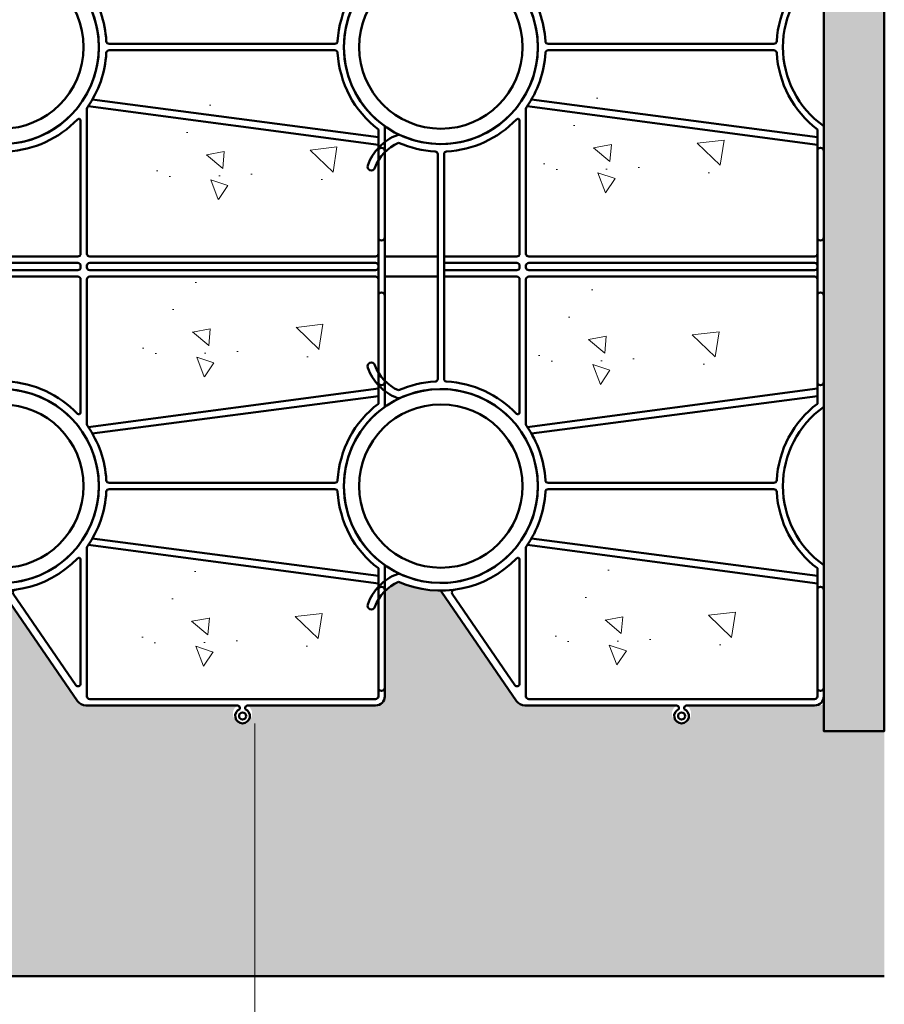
# Model space of a CAD drawing. Header units: inches. Extents: x 0 to 21.2, y 0 to 11.
# Tile 3 of 12: x 4.2 to 5.2, y 1.3 to 2.4. Entities that reach past the tile are written whole.
import ezdxf

# ---------------------------------------------------------------- set-up
doc = ezdxf.new("R2010")
doc.units = ezdxf.units.IN
doc.header["$LTSCALE"] = 0.375
doc.header["$MEASUREMENT"] = 0
doc.layers.add('E-DBNK-MULT', color=83, linetype='CONTINUOUS', lineweight=50)
doc.layers.add('G-ANNO-PATT', color=8, linetype='CONTINUOUS', lineweight=18)
doc.layers.add('G-ANNO-DIMS', color=7, linetype='CONTINUOUS')
doc.layers.add('G-ANNO-TEXT', color=7, linetype='CONTINUOUS')
doc.styles.add('01-E-BLDG-1_1', font='arial.ttf', dxfattribs={"height": 0.09375})
doc.dimstyles.new('01-E-BLDG-1_1', dxfattribs={"dimtxt": 0.09375, "dimasz": 0.125, "dimexe": 0.0625, "dimexo": 0.0625, "dimgap": 0.0625, "dimtad": 1, "dimdec": 4, "dimzin": 3, "dimdsep": 46, "dimlunit": 4, "dimtxsty": '01-E-BLDG-1_1', "dimcen": 0.0625, "dimclrd": 1, "dimclre": 1, "dimclrt": 256, "dimazin": 0, "dimtfac": 1, "dimtdec": 4, "dimtmove": 1, "dimatfit": 3, "dimfxl": 1, "dimfrac": 2, "dimtolj": 1, "dimtzin": 3, "dimlwd": 0, "dimlwe": 0, "dimarcsym": 0})

# ---------------------------------------------------------------- blocks, each defined once
blk = doc.blocks.new('A$C54833E88')
at = {"layer": 'E-DBNK-MULT'}
for p, q in [((1.522136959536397, 2.937107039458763), (0.1832020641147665, 2.02013596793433)), ((4.126396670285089, 2.985554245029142), (5.503832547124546, 2.985554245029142)), ((5.503832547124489, 2.90713443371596), (4.126396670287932, 2.907134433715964)), ((5.38060141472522, 2.907134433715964), (5.380601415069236, 2.016509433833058)), ((5.459021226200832, 2.907134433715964), (5.459021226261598, 2.016509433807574)), ((6.881268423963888, 2.985554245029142), (5.503832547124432, 2.985554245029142)), ((5.503832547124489, 2.90713443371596), (6.881268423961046, 2.907134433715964)), ((5.548643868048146, 2.907134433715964), (5.54864386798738, 2.016509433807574)), ((5.627063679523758, 2.907134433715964), (5.627063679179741, 2.016509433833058)), ((9.485528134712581, 2.937107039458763), (10.82446303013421, 2.02013596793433)), ((1.497224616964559, 2.806417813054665), (0.3780270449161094, 2.03993409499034)), ((9.510440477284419, 2.806417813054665), (10.62963804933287, 2.03993409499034)), ((1.914915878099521, 1.982900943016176), (0.3956846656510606, 1.982900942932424)), ((3.71774921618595, 1.98290094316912), (5.346992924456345, 1.98290094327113)), ((5.492629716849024, 1.98290094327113), (5.503832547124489, 1.982900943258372)), ((5.515035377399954, 1.98290094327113), (5.503832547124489, 1.982900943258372)), ((7.289915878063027, 1.98290094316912), (5.660672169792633, 1.98290094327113)), ((9.092749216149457, 1.982900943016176), (10.61198042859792, 1.982900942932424)), ((0.1288325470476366, 1.917003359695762), (0.1288325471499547, 0.06095950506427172)), ((0.2072523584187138, 1.870872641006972), (0.2072523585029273, -1.629127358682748)), ((2.061573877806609, 1.904481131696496), (0.240860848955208, 1.904481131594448)), ((2.094436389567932, 1.888479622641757), (1.620904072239, -1.662735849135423)), ((2.17285620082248, 1.839027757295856), (1.714654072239, -1.662735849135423)), ((3.459808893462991, 1.839027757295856), (3.918011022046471, -1.662735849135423)), ((3.53822870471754, 1.888479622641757), (4.011761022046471, -1.662735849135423)), ((3.57109121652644, 1.904481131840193), (5.346992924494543, 1.904481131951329)), ((5.380601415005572, 1.870872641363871), (5.380601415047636, -1.629127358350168)), ((5.459021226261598, 1.870872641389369), (5.459021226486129, -1.629127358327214)), ((5.492629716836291, 1.904481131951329), (5.503832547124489, 1.904481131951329)), ((5.515035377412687, 1.904481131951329), (5.503832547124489, 1.904481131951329)), ((5.54864386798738, 1.870872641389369), (5.548643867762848, -1.629127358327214)), ((5.627063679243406, 1.870872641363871), (5.627063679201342, -1.629127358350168)), ((7.436573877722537, 1.904481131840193), (5.660672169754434, 1.904481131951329)), ((7.469436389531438, 1.888479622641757), (6.995904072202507, -1.662735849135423)), ((7.547856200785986, 1.839027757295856), (7.089654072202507, -1.662735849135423)), ((8.834808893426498, 1.839027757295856), (9.293011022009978, -1.662735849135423)), ((8.913228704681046, 1.888479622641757), (9.386761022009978, -1.662735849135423)), ((8.946091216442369, 1.904481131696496), (10.76680424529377, 1.904481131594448)), ((10.80041273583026, 1.870872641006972), (10.80041273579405, 0.2135056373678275)), ((10.87883254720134, 1.917003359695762), (10.87883254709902, 0.06096259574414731)), ((2.777122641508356, 1.634047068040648), (2.777122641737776, -1.131169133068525)), ((2.855542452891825, 1.634047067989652), (2.855542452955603, -1.131169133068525)), ((8.152122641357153, 1.634047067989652), (8.152122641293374, -1.131169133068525)), ((8.230542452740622, 1.634047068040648), (8.230542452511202, -1.131169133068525)), ((0.08334479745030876, 0.03295242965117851), (0.1008254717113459, 0.03295242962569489)), ((10.8333447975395, 0.03295242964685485), (10.85082547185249, 0.03295242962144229)), ((0.08334479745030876, -0.03295242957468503), (0.1008254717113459, -0.03295242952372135)), ((0.1288325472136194, -0.06095950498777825), (0.1288325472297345, -1.629127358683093)), ((10.8333447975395, -0.03295242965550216), (10.85082547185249, -0.0329524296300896)), ((10.87883254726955, -0.06095950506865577), (10.87883254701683, -1.629127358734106)), ((10.80041273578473, -0.2135062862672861), (10.80041273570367, -1.629127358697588)), ((1.80840407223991, -1.662735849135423), (0.2408608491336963, -1.662735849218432)), ((5.503832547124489, -1.662735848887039), (3.824261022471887, -1.662735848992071)), ((5.503832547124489, -1.662735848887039), (7.18340407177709, -1.662735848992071)), ((9.199261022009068, -1.662735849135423), (10.76680424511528, -1.662735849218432)), ((1.848086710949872, -1.741155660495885), (0.2408608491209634, -1.741155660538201)), ((5.503832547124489, -1.741155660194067), (3.784578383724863, -1.741155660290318)), ((5.503832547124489, -1.741155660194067), (7.223086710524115, -1.741155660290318)), ((9.159578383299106, -1.741155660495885), (10.76680424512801, -1.741155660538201))]:
    blk.add_line(p, q, dxfattribs=at)
for centre, radius in [((2.816332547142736, 2.946344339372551), 1.1875), ((8.191332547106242, 2.946344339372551), 1.1875), ((2.816332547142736, 2.946344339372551), 1), ((8.191332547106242, 2.946344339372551), 1), ((0, 0), 0.04301886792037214)]:
    blk.add_circle(centre, radius, dxfattribs=at)
for centre, radius, start, end in [((1.351462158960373, 3.79867276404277), 0.0466037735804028, 70.1161712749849, 250.1161712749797), ((1.153939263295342, 3.252540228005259), 0.5341509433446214, 23.26022867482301, 70.11617127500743), ((1.153939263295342, 3.252540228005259), 0.627358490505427, 21.20153866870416, 70.11617127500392), ((4.478725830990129, 3.252540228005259), 0.627358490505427, 109.8838287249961, 158.7984613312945), ((4.478725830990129, 3.252540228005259), 0.5341509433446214, 109.8838287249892, 156.739771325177), ((4.281202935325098, 3.79867276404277), 0.0466037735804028, 289.8838287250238, 109.8838287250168), ((6.726462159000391, 3.79867276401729), 0.0466037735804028, 70.1161712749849, 250.1161712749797), ((6.52893926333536, 3.252540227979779), 0.5341509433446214, 23.26022867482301, 70.11617127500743), ((6.52893926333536, 3.252540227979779), 0.627358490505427, 21.20153866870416, 70.11617127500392), ((9.853725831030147, 3.252540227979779), 0.627358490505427, 109.8838287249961, 158.7984613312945), ((9.853725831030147, 3.252540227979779), 0.5341509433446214, 109.8838287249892, 156.739771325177), ((9.656202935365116, 3.79867276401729), 0.0466037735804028, 289.8838287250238, 109.8838287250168), ((2.816332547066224, 2.946344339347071), 1.280707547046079, 156.1847046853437, 226.2319274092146), ((2.816332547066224, 2.946344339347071), 1.187499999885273, 155.2726944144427, 24.72730558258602), ((1.695385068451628, 3.46256994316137), 0.04660377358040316, 335.2726944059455, 21.20153866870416), ((3.937280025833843, 3.46256994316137), 0.04660377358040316, 158.7984613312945, 204.7273055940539), ((2.816332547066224, 2.946344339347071), 1.280707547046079, 3.07860452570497, 23.8152953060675), ((8.191332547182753, 2.946344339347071), 1.280707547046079, 156.1847046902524, 176.921395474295), ((8.191332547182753, 2.946344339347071), 1.187499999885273, 155.2726944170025, 24.72730558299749), ((7.070385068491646, 3.46256994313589), 0.04660377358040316, 335.2726944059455, 21.20153866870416), ((8.191332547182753, 2.946344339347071), 1.280707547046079, 313.7680725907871, 23.8152953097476), ((9.31228002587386, 3.46256994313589), 0.04660377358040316, 158.7984613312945, 204.7273055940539), ((4.126396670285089, 3.016804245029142), 0.03125, 183.0786045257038, 270), ((6.881268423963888, 3.016804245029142), 0.03125, 270, 356.921395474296), ((1.504479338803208, 2.962890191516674), 0.03125, 304.4053373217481, 359.2773907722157), ((4.126396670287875, 2.875884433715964), 0.03125, 89.99999999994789, 176.9213954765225), ((6.881268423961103, 2.875884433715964), 0.03125, 3.078604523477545, 90.00000000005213), ((9.50318575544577, 2.962890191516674), 0.03125, 180.7226092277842, 235.5946626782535), ((1.514882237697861, 2.780634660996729), 0.03125, 7.256250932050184, 124.405337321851), ((2.816332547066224, 2.946344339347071), 1.280707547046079, 313.7680726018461, 356.9213954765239), ((8.191332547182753, 2.946344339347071), 1.280707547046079, 183.078604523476, 226.2319273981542), ((9.492782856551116, 2.780634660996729), 0.03125, 55.5946626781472, 172.7437490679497), ((0.2538325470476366, 1.917003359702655), 0.125, 124.4053373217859, 180.0000000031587), ((0.3956846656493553, 2.014150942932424), 0.03125, 124.405337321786, 270.0000000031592), ((1.914915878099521, 2.005306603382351), 0.02240566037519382, 270, 46.23192743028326), ((3.71774921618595, 2.005306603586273), 0.02240566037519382, 133.7680726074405, 270), ((5.346992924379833, 2.016509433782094), 0.03360849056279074, 270, 2.668042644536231e-08), ((5.492629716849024, 2.016509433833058), 0.03360849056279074, 180.0000000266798, 270), ((5.515035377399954, 2.016509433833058), 0.03360849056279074, 270, 359.9999999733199), ((5.660672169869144, 2.016509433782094), 0.03360849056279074, 179.9999999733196, 270), ((7.289915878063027, 2.005306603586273), 0.02240566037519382, 270, 46.23192739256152), ((9.092749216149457, 2.005306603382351), 0.02240566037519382, 133.7680725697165, 270), ((10.61198042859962, 2.014150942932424), 0.03125, 269.9999999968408, 55.59466267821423), ((10.75383254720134, 1.917003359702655), 0.125, 359.9999999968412, 55.59466267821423), ((0.2408608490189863, 1.870872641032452), 0.03360849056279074, 90, 180.0000000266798), ((2.061573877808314, 1.873231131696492), 0.03125, 54.87991693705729, 90.00000000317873), ((2.816332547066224, 2.946344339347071), 1.280707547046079, 234.8799169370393, 266.8239570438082), ((2.816332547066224, 2.946344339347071), 1.280707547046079, 273.17604298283, 305.120083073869), ((3.57109121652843, 1.873231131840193), 0.03125, 90.00000000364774, 125.1200830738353), ((5.346992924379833, 1.870872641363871), 0.03360849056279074, 2.668042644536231e-08, 90), ((5.492629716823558, 1.870872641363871), 0.03360849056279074, 90, 180.0000000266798), ((5.51503537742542, 1.870872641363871), 0.03360849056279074, 359.9999999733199, 90), ((5.660672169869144, 1.870872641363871), 0.03360849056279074, 90, 179.9999999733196), ((7.436573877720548, 1.873231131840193), 0.03125, 54.87991692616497, 89.99999999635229), ((8.191332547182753, 2.946344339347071), 1.280707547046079, 234.8799169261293, 266.8239570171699), ((8.191332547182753, 2.946344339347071), 1.280707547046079, 273.1760429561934, 305.1200830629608), ((8.946091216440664, 1.873231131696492), 0.03125, 89.99999999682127, 125.120083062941), ((10.76680424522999, 1.870872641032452), 0.03360849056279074, 359.9999999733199, 90), ((2.743514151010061, 1.63404706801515), 0.03360849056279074, 2.668042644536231e-08, 86.82395704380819), ((2.889150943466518, 1.63404706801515), 0.03360849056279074, 93.1760429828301, 180.0000000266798), ((8.11851415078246, 1.63404706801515), 0.03360849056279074, 359.9999999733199, 86.82395701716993), ((8.264150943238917, 1.63404706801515), 0.03360849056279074, 93.17604295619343, 179.9999999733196), ((10.75000000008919, -4.32365254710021e-12), 0.1805612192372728, 85.49981659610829, 159.1384387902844), ((10.76680424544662, 0.2135094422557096), 0.03360849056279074, 265.4998165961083, 2.668042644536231e-08), ((0, 0), 0.0896226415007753, 21.57259187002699, 338.427408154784), ((0.1008254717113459, 0.06095950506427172), 0.02800707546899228, 270, 2.668042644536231e-08), ((10.57075471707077, -2.983924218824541e-11), 0.04546738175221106, 105.3137011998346, 254.6862988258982), ((10.54987048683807, 0.07626822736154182), 0.03360849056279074, 285.3137011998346, 339.1384387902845), ((10.75000000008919, -4.32365254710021e-12), 0.0896226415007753, 21.57259191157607, 338.4274080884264), ((10.85082547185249, 0.06095950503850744), 0.02800707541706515, 269.9999998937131, 4.398590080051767e-08), ((0.1008254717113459, -0.06095950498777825), 0.02800707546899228, 2.668042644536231e-08, 90), ((10.54987048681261, -0.07626822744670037), 0.03360849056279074, 20.86156120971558, 74.68629882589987), ((10.75000000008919, -4.32365254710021e-12), 0.1805612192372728, 200.8615612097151, 274.5001834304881), ((10.85082547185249, -0.06095950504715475), 0.02800707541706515, 359.9999999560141, 90.00000010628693), ((10.76680424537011, -0.2135094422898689), 0.03360849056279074, 2.668042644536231e-08, 94.50018343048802), ((2.816332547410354, -2.428655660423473), 1.265919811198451, 93.21222187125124, 142.7689795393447), ((2.743514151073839, -1.131169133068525), 0.03360849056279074, 273.2122218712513, 2.668042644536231e-08), ((2.88915094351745, -1.131169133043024), 0.03360849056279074, 180.0000000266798, 266.7877781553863), ((2.816332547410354, -2.428655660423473), 1.265919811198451, 37.23102046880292, 86.78777815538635), ((8.191332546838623, -2.428655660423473), 1.265919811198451, 93.21222184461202, 142.7689795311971), ((8.118514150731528, -1.131169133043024), 0.03360849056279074, 273.2122218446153, 359.9999999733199), ((8.264150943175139, -1.131169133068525), 0.03360849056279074, 179.9999999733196, 266.7877781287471), ((8.191332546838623, -2.428655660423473), 1.265919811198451, 37.23102046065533, 86.78777812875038), ((2.816332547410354, -2.428655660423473), 1.187499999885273, 35.37654016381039, 144.6234598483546), ((8.191332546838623, -2.428655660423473), 1.187499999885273, 35.37654015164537, 144.6234598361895), ((0.2408608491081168, -1.629127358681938), 0.1120283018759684, 180.0000000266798, 270), ((0.2408608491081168, -1.629127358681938), 0.03360849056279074, 180.0000000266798, 270), ((0.3472244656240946, -1.701945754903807), 0.03920990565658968, 90, 270), ((1.543207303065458, -1.701945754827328), 0.03920990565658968, 270, 90), ((4.089457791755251, -1.701945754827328), 0.03920990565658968, 90, 270), ((5.145468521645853, -1.70194575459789), 0.03920990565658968, 270, 90), ((5.346992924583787, -1.629127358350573), 0.03360849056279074, 270.0000000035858, 2.668042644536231e-08), ((5.49262971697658, -1.629127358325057), 0.03360849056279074, 180.0000000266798, 270), ((5.515035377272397, -1.629127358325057), 0.03360849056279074, 270, 359.9999999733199), ((5.66067216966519, -1.629127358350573), 0.03360849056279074, 179.9999999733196, 269.9999999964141), ((5.862196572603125, -1.70194575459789), 0.03920990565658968, 90, 270), ((6.918207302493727, -1.701945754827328), 0.03920990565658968, 270, 90), ((9.46445779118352, -1.701945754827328), 0.03920990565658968, 90, 270), ((10.66044062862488, -1.701945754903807), 0.03920990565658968, 270, 90), ((10.76680424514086, -1.629127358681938), 0.03360849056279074, 270, 359.9999999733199), ((10.76680424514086, -1.629127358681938), 0.1120283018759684, 270, 359.9999999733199)]:
    blk.add_arc(centre, radius, start, end, dxfattribs=at)

msp = doc.modelspace()

# ---------------------------------------------------------------- hatches: boundary and pattern name
at = {"layer": 'G-ANNO-PATT'}
h = msp.add_hatch(dxfattribs=at)
h.set_pattern_fill('AR-CONC', color=256, scale=0.03125, angle=89.99999999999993)
h.set_pattern_definition([(139.9999999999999, (19.49999999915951, 2.500000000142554), (0.01961004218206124, 0.2241438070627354), [0.0234375, -0.2578125]), (84.99999999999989, (19.49999999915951, 2.500000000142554), (-0.2350600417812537, -0.04335979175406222), [0.01875, -0.20625]), (190.4514444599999, (19.50163416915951, 2.518678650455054), (-0.2154499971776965, 0.1807840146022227), [0.01991881, -0.21910691]), (136.1841999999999, (19.43749999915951, 2.500000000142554), (0.05172477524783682, 0.3335129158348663), [0.03515624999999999, -0.3867187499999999]), (186.6356354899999, (19.44181040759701, 2.527792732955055), (-0.3044120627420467, 0.2920818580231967), [0.029878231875, -0.3286605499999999]), (81.18416398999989, (19.43749999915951, 2.500000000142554), (-0.3044120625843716, 0.2920818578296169), [0.02812499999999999, -0.3093750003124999]), (110.9999999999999, (19.45312499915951, 2.531250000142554), (0.1258184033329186, 0.1865334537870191), [0.02343749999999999, -0.2578124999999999]), (55.99999999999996, (19.45312499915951, 2.531250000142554), (-0.2266093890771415, 0.07603604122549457), [0.01875, -0.20625]), (161.4514447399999, (19.46360986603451, 2.546794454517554), (-0.1007909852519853, 0.2625694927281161), [0.019918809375, -0.21910691]), (127.5, (19.49999999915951, 2.500000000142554), (-0.1040293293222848, 0.003799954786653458), [0, -0.20375, 0, -0.209375, 0, -0.20703125]), (97.49999999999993, (19.49999999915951, 2.500000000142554), (-0.1232536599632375, 0.0822092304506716), [0, -0.119375, 0, -0.1990624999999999, 0, -0.07890624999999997]), (57.49999999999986, (19.49999999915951, 2.430312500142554), (0.007048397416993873, 0.1668195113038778), [0, -0.078125, 0, -0.24375, 0, -0.3234375]), (47.49999999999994, (19.49999999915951, 2.399062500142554), (-0.03128280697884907, 0.1822456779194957), [0, -0.1015625, 0, -0.161875, 0, -0.2296875])])
edge = h.paths.add_edge_path()
edge.add_line((2.871743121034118, 6.018291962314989), (2.87174312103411, 1.299295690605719))
edge.add_line((2.871743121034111, 1.29929569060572), (5.191022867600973, 1.299297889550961))
edge.add_line((5.191022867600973, 1.299297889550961), (5.191022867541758, 1.569595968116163))
edge.add_line((5.191022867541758, 1.569595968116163), (5.124245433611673, 1.569602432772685))
edge.add_line((5.124245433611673, 1.569602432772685), (5.124245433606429, 1.598376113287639))
edge.add_line((5.124245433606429, 1.598376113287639), (5.114151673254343, 1.597755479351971))
edge.add_line((5.114151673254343, 1.597755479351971), (4.972859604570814, 1.597755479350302))
edge.add_arc((4.967367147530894, 1.588680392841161), 0.01060774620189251, -238.81668177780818, 58.81668180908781, ccw=False)
edge.add_line((4.961874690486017, 1.597755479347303), (4.794644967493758, 1.597755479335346))
edge.add_arc((4.79464496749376, 1.609017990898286), 0.01126251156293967, 214.4053373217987, 269.9999999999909, ccw=False)
edge.add_line((4.785352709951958, 1.602654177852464), (4.700445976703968, 1.724516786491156))
edge.add_arc((4.701901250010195, 1.839899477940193), 0.1153918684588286, 246.1847046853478, 269.2773907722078, ccw=False)
edge.add_line((4.655307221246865, 1.734333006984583), (4.639957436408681, 1.72382095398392))
edge.add_line((4.639957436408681, 1.72382095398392), (4.639957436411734, 1.607849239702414))
edge.add_arc((4.629863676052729, 1.607849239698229), 0.01009376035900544, -89.99999998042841, 2.375361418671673e-08, ccw=False)
edge.add_line((4.629863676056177, 1.597755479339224), (4.488571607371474, 1.597755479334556))
edge.add_arc((4.483079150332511, 1.588680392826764), 0.01060774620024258, -238.8166817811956, 58.81668180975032, ccw=False)
edge.add_line((4.477586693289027, 1.597755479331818), (4.310356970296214, 1.5977554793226))
edge.add_arc((4.310356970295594, 1.60901799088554), 0.01126251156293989, 214.4053373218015, 270.0000000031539, ccw=False)
edge.add_line((4.301064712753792, 1.602654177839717), (4.218445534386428, 1.723292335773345))
edge.add_arc((4.228578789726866, 1.874203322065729), 0.1512508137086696, 247.6318072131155, 266.15851338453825, ccw=False)
edge.add_arc((4.190024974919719, 1.690117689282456), 0.0481270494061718, 113.2602286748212, 135.5491021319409)
edge.add_line((4.155669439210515, 1.723820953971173), (4.155669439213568, 1.607849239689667))
edge.add_arc((4.145575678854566, 1.607849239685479), 0.01009376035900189, -89.99999998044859, 2.377117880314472e-08, ccw=False)
edge.add_line((4.145575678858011, 1.597755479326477), (4.004283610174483, 1.597755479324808))
edge.add_line((4.004283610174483, 1.597755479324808), (4.010148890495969, 1.585452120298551))
edge.add_line((4.010148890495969, 1.585452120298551), (4.003965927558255, 1.57689190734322))
edge.add_line((4.003965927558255, 1.57689190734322), (3.992763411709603, 1.576816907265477))
edge.add_line((3.992763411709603, 1.576816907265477), (3.987804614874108, 1.584094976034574))
edge.add_line((3.987804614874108, 1.584094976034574), (3.993298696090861, 1.597755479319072))
edge.add_line((3.993298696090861, 1.597755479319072), (3.826068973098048, 1.597755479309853))
edge.add_line((3.826068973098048, 1.597755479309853), (3.817858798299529, 1.601308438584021))
edge.add_line((3.817858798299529, 1.601308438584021), (3.73415753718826, 1.723292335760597))
edge.add_line((3.73415753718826, 1.723292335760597), (3.686731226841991, 1.734333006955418))
edge.add_line((3.686731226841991, 1.734333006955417), (3.671381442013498, 1.680254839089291))
edge.add_line((3.671381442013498, 1.680254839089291), (3.671381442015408, 1.607849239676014))
edge.add_line((3.671381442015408, 1.607849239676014), (3.670707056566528, 1.597651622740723))
edge.add_line((3.670707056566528, 1.597651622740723), (3.661287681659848, 1.597755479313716))
edge.add_line((3.661287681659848, 1.597755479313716), (3.51999561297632, 1.597755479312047))
edge.add_line((3.51999561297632, 1.597755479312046), (3.525896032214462, 1.58871334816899))
edge.add_line((3.525896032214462, 1.58871334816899), (3.525018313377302, 1.576119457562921))
edge.add_line((3.525018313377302, 1.576119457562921), (3.505211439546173, 1.574920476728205))
edge.add_line((3.505211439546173, 1.574920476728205), (3.496285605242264, 1.584964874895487))
edge.add_line((3.496285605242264, 1.584964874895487), (3.509010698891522, 1.597755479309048))
edge.add_line((3.509010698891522, 1.597755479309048), (3.336494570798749, 1.594301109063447))
edge.add_line((3.336494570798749, 1.594301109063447), (3.248112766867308, 1.721444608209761))
edge.add_line((3.248112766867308, 1.721444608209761), (3.203136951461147, 1.730008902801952))
edge.add_line((3.203136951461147, 1.730008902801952), (3.178227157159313, 1.700449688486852))
edge.add_line((3.178227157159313, 1.700449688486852), (3.167756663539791, 1.701188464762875))
edge.add_line((3.167756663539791, 1.701188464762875), (3.16718292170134, 1.719713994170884))
edge.add_line((3.16718292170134, 1.719713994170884), (3.187777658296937, 1.743604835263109))
edge.add_line((3.187777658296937, 1.743604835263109), (3.147558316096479, 1.783448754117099))
edge.add_line((3.147558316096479, 1.783448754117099), (3.142043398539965, 1.597755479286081))
edge.add_line((3.142043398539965, 1.597755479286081), (3.036768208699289, 1.59775547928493))
edge.add_line((3.036768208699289, 1.59775547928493), (3.036768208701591, 2.003150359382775))
edge.add_line((3.036768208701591, 2.003150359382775), (3.019542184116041, 2.003150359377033))
edge.add_line((3.019542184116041, 2.003150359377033), (3.019542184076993, 2.160936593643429))
edge.add_line((3.019542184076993, 2.160936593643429), (3.036768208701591, 2.160936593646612))
edge.add_line((3.036768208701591, 2.160936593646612), (3.036768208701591, 2.971726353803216))
edge.add_line((3.036768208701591, 2.971726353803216), (3.019542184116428, 2.971726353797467))
edge.add_line((3.019542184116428, 2.971726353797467), (3.019542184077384, 3.129512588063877))
edge.add_line((3.019542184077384, 3.129512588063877), (3.036768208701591, 3.129512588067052))
edge.add_line((3.036768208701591, 3.129512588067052), (3.036768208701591, 3.534907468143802))
edge.add_line((3.036768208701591, 3.534907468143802), (3.1420433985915, 3.534907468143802))
edge.add_line((3.1420433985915, 3.534907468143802), (3.142043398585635, 3.292763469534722))
edge.add_arc((3.249370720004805, 3.292997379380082), 0.1073275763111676, 115.87896948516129, 180.124870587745, ccw=False)
edge.add_arc((3.219737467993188, 3.440918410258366), 0.05416407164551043, 197.3697573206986, 251.4713613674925, ccw=False)
edge.add_arc((3.172242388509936, 3.424748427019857), 0.00419900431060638, 19.883828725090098, 179.9999999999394, ccw=False)
edge.add_arc((3.221448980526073, 3.442545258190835), 0.0481270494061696, 199.883828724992, 246.7397713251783)
edge.add_arc((3.249037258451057, 3.292763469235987), 0.1153918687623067, 90.72260924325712, 113.81529527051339, ccw=False)
edge.add_line((3.247581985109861, 3.408146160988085), (3.334792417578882, 3.535395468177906))
edge.add_line((3.334792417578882, 3.535395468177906), (3.661287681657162, 3.534907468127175))
edge.add_arc((3.661287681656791, 3.524813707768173), 0.01009376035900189, -2.377117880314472e-08, 89.99999999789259, ccw=False)
edge.add_line((3.671381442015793, 3.524813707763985), (3.671381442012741, 3.40884199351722))
edge.add_arc((3.705736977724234, 3.442545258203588), 0.04812704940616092, 224.4508978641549, 246.7397713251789)
edge.add_line((3.686731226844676, 3.39832994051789), (3.734157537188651, 3.409370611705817))
edge.add_line((3.734157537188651, 3.409370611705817), (3.816776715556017, 3.530008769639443))
edge.add_line((3.816776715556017, 3.530008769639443), (3.824229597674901, 3.536998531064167))
edge.add_line((3.824229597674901, 3.536998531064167), (3.993298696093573, 3.534907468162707))
edge.add_line((3.993298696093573, 3.534907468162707), (4.145575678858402, 3.534907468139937))
edge.add_arc((4.145575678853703, 3.524813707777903), 0.01009376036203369, 44.99999998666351, 89.99999997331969, ccw=False)
edge.add_arc((4.145575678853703, 3.524813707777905), 0.0100937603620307, -7.617018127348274e-12, 44.99999998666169, ccw=False)
edge.add_line((4.155669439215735, 3.524813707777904), (4.155669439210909, 3.408841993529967))
edge.add_arc((4.190024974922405, 3.442545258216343), 0.04812704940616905, 224.4508978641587, 246.7397713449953)
edge.add_line((4.171019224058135, 3.398329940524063), (4.301064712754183, 3.530008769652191))
edge.add_arc((4.310356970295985, 3.523644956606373), 0.01126251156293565, 89.99999999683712, 145.5946626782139, ccw=False)
edge.add_line((4.310356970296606, 3.534907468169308), (4.629863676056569, 3.534907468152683))
edge.add_arc((4.629863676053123, 3.524813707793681), 0.01009376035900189, -2.377117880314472e-08, 89.99999998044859, ccw=False)
edge.add_line((4.639957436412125, 3.524813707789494), (4.639957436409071, 3.408841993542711))
edge.add_line((4.639957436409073, 3.408841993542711), (4.701901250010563, 3.408155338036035))
edge.add_line((4.701901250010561, 3.408155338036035), (4.785352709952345, 3.530008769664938))
edge.add_line((4.785352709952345, 3.530008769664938), (4.790463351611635, 3.53485363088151))
edge.add_line((4.790463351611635, 3.53485363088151), (4.961874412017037, 3.534907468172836))
edge.add_line((4.961874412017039, 3.534907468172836), (5.114151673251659, 3.53490746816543))
edge.add_line((5.114151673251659, 3.53490746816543), (5.124245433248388, 3.563063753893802))
edge.add_line((5.124245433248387, 3.563063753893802), (5.191009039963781, 3.563063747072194))
edge.add_line((5.191009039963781, 3.563063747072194), (5.191022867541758, 3.717446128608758))
edge.add_line((5.191022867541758, 3.717446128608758), (5.134675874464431, 3.717446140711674))
edge.add_line((5.134675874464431, 3.717446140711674), (5.134675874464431, 3.802424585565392))
edge.add_line((5.134675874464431, 3.802424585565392), (4.968273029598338, 3.805207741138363))
edge.add_arc((4.957866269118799, 3.788012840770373), 0.02009888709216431, -238.81668179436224, 58.8166817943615, ccw=False)
edge.add_line((4.947459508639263, 3.805207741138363), (4.332830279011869, 3.805207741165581))
edge.add_arc((4.322423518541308, 3.78801284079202), 0.02009888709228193, -238.81668176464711, 58.816681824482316, ccw=False)
edge.add_line((4.312016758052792, 3.805207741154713), (3.778422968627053, 3.802424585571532))
edge.add_line((3.778422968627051, 3.802424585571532), (3.77842296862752, 3.717446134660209))
edge.add_line((3.77842296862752, 3.717446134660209), (3.689009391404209, 3.717446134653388))
edge.add_line((3.689009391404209, 3.717446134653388), (3.689009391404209, 3.744885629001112))
edge.add_line((3.689009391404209, 3.744885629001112), (3.674503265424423, 3.744885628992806))
edge.add_line((3.674503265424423, 3.744885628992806), (3.674503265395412, 3.877758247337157))
edge.add_line((3.674503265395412, 3.877758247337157), (3.689770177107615, 3.87775824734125))
edge.add_line((3.689770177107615, 3.87775824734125), (3.689770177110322, 4.408407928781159))
edge.add_line((3.689770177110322, 4.408407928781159), (3.674503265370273, 4.408407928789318))
edge.add_line((3.674503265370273, 4.408407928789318), (3.674503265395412, 4.541280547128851))
edge.add_line((3.674503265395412, 4.541280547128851), (3.689009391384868, 4.541280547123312))
edge.add_line((3.689009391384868, 4.541280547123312), (3.689009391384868, 4.568720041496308))
edge.add_line((3.689009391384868, 4.568720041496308), (3.778422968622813, 4.568720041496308))
edge.add_line((3.778422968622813, 4.568720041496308), (3.778422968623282, 4.48374159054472))
edge.add_line((3.778422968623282, 4.48374159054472), (4.45350582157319, 4.483741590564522))
edge.add_line((4.453505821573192, 4.483741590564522), (5.134675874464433, 4.483741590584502))
edge.add_line((5.134675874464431, 4.483741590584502), (5.134675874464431, 4.568720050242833))
edge.add_line((5.134675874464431, 4.568720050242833), (5.191078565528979, 4.568720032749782))
edge.add_line((5.191078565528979, 4.568720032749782), (5.191022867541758, 4.723099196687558))
edge.add_line((5.191022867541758, 4.723099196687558), (5.124245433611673, 4.72310566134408))
edge.add_line((5.124245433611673, 4.72310566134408), (5.124245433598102, 4.761352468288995))
edge.add_arc((5.114151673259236, 4.761352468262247), 0.01009376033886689, -90.00000005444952, 1.5182831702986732e-07, ccw=False)
edge.add_line((5.114151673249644, 4.75125870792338), (4.972859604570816, 4.751258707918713))
edge.add_arc((4.967367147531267, 4.742183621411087), 0.01060774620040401, -238.81668177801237, 58.81668180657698, ccw=False)
edge.add_line((4.961874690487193, 4.751258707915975), (4.79464496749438, 4.751258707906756))
edge.add_arc((4.79464496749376, 4.76252121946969), 0.01126251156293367, 214.4053373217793, 270.0000000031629, ccw=False)
edge.add_line((4.78535270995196, 4.756157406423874), (4.702733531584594, 4.876795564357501))
edge.add_line((4.702733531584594, 4.876795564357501), (4.65462314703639, 4.881541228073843))
edge.add_line((4.654623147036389, 4.881541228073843), (4.629055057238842, 4.859989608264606))
edge.add_line((4.629055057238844, 4.859989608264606), (4.594907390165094, 4.826473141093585))
edge.add_line((4.594907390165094, 4.826473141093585), (4.594907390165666, 4.723105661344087))
edge.add_line((4.594907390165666, 4.723105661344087), (4.506254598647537, 4.723105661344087))
edge.add_line((4.506254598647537, 4.723105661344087), (4.506254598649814, 5.16968995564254))
edge.add_line((4.506254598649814, 5.16968995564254), (4.490987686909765, 5.169689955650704))
edge.add_line((4.490987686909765, 5.169689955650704), (4.490987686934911, 5.30256257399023))
edge.add_line((4.490987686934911, 5.30256257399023), (4.505493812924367, 5.302562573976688))
edge.add_line((4.505493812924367, 5.302562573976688), (4.505493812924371, 5.74799098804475))
edge.add_line((4.505493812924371, 5.74799098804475), (4.594907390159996, 5.74799098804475))
edge.add_line((4.594907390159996, 5.74799098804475), (4.594907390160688, 5.622939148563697))
edge.add_line((4.594907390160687, 5.622939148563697), (4.702733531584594, 5.594297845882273))
edge.add_line((4.702733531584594, 5.594297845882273), (4.78535270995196, 5.714936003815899))
edge.add_arc((4.79464496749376, 5.708572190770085), 0.01126251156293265, 89.99999999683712, 145.5946626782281, ccw=False)
edge.add_line((4.794644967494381, 5.719834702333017), (5.124245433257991, 5.719834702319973))
edge.add_line((5.12424543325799, 5.719834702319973), (5.124245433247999, 5.74799098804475))
edge.add_line((5.124245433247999, 5.74799098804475), (5.191142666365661, 5.747990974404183))
edge.add_line((5.191142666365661, 5.747990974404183), (5.19114994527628, 6.018291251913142))
edge.add_line((5.19114994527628, 6.018291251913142), (2.871743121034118, 6.01829196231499))
h.paths.add_polyline_path([(3.005925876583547, 5.766697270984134), (3.04332074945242, 5.708705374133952), (2.991293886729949, 5.877555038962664)], flags=16)
h.paths.add_polyline_path([(3.04332074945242, 5.708705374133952), (2.991293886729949, 5.877555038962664), (3.028254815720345, 5.803949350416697)], flags=16)
h = msp.add_hatch(dxfattribs=at)
h.set_pattern_fill('WOOD2,_O', color=256, scale=0.05208333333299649, angle=64.35218476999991, pattern_type=2)
h.set_pattern_definition([(198.4348999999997, (5.164100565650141, 1.146859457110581), (-0.07398586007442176, -0.03699286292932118), [0.01403781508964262, -0.1029440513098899]), (229.3986999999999, (5.150783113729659, 1.142420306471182), (-0.1849646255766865, -0.2219574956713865), [0.006821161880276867, -0.3342367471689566]), (226.8475999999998, (5.146343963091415, 1.174234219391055), (-0.5179010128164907, -0.5548937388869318), [0.01622635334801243, -0.7950917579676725]), (199.9830999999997, (5.135246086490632, 1.162396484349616), (-0.2959434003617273, -0.1109787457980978), [0.008659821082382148, -0.4243312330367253]), (180, (5.164100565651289, 1.159437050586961), (-0.03699292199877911, -0.03699292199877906), [0.007398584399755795, -0.02959433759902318]), (208.4428999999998, (5.156701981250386, 1.159437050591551), (0.4809081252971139, 0.2589502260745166), [0.02019421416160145, -0.9895160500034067]), (174.2893999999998, (5.138945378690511, 1.149818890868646), (0.3329362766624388, -0.03699297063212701), [0.007435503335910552, -0.3643387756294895]), (219.8055999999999, (5.131546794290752, 1.150558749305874), (0.1849645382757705, 0.1479717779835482), [0.005778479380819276, -0.2831454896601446])])
h.paths.add_polyline_path([(5.124252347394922, 1.569599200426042), (5.191015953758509, 1.569599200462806), (5.191009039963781, 3.563063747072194), (5.124245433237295, 3.563063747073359)])
h = msp.add_hatch(dxfattribs=at)
h.set_pattern_fill('AR-CONC', color=256, scale=0.03125, angle=89.99999999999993)
h.set_pattern_definition([(139.9999999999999, (20.89158461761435, 2.723960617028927), (0.01961004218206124, 0.2241438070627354), [0.0234375, -0.2578125]), (84.99999999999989, (20.89158461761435, 2.723960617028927), (-0.2350600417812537, -0.04335979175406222), [0.01875, -0.20625]), (190.4514444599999, (20.89321878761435, 2.742639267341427), (-0.2154499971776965, 0.1807840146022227), [0.01991881, -0.21910691]), (136.1841999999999, (20.82908461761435, 2.723960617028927), (0.05172477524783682, 0.3335129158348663), [0.03515624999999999, -0.3867187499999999]), (186.6356354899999, (20.83339502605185, 2.751753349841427), (-0.3044120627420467, 0.2920818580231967), [0.02987823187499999, -0.3286605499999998]), (81.18416398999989, (20.82908461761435, 2.723960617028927), (-0.3044120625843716, 0.2920818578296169), [0.02812499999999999, -0.3093750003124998]), (110.9999999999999, (20.84470961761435, 2.755210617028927), (0.1258184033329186, 0.1865334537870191), [0.02343749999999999, -0.2578124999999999]), (55.99999999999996, (20.84470961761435, 2.755210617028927), (-0.2266093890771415, 0.07603604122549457), [0.01875, -0.20625]), (161.4514447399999, (20.85519448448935, 2.770755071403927), (-0.1007909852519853, 0.2625694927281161), [0.019918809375, -0.21910691]), (127.5, (20.89158461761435, 2.723960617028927), (-0.1040293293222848, 0.003799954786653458), [0, -0.2037499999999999, 0, -0.2093749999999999, 0, -0.2070312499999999]), (97.49999999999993, (20.89158461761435, 2.723960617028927), (-0.1232536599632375, 0.0822092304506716), [0, -0.1193749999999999, 0, -0.1990624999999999, 0, -0.07890624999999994]), (57.49999999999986, (20.89158461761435, 2.654273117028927), (0.007048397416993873, 0.1668195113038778), [0, -0.078125, 0, -0.24375, 0, -0.3234375]), (47.49999999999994, (20.89158461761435, 2.623023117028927), (-0.03128280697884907, 0.1822456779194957), [0, -0.1015625, 0, -0.161875, 0, -0.2296875])])
h.paths.add_polyline_path([(4.762615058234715, 2.286589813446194), (4.761248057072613, 2.259231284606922), (4.761248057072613, 2.223440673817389), (4.735935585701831, 2.128903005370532), (4.865297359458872, 2.156350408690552), (4.949167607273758, 2.171257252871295), (5.01932617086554, 2.191775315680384), (5.040243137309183, 2.249933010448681), (4.968435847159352, 2.275759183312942), (4.885302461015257, 2.294900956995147)])
h = msp.add_hatch(dxfattribs=at)
h.set_pattern_fill('AR-CONC', color=256, scale=0.03125, angle=89.99999999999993)
h.set_pattern_definition([(139.9999999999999, (20.46453171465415, 2.716403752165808), (0.01961004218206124, 0.2241438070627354), [0.0234375, -0.2578125]), (84.99999999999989, (20.46453171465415, 2.716403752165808), (-0.2350600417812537, -0.04335979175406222), [0.01875, -0.20625]), (190.4514444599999, (20.46616588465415, 2.735082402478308), (-0.2154499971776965, 0.1807840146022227), [0.01991881, -0.21910691]), (136.1841999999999, (20.40203171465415, 2.716403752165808), (0.05172477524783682, 0.3335129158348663), [0.03515624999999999, -0.3867187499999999]), (186.6356354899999, (20.40634212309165, 2.744196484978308), (-0.3044120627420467, 0.2920818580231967), [0.02987823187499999, -0.3286605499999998]), (81.18416398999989, (20.40203171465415, 2.716403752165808), (-0.3044120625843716, 0.2920818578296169), [0.02812499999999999, -0.3093750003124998]), (110.9999999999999, (20.41765671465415, 2.747653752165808), (0.1258184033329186, 0.1865334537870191), [0.02343749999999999, -0.2578124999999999]), (55.99999999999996, (20.41765671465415, 2.747653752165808), (-0.2266093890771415, 0.07603604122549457), [0.01875, -0.20625]), (161.4514447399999, (20.42814158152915, 2.763198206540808), (-0.1007909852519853, 0.2625694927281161), [0.019918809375, -0.21910691]), (127.5, (20.46453171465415, 2.716403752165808), (-0.1040293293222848, 0.003799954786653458), [0, -0.2037499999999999, 0, -0.209375, 0, -0.2070312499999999]), (97.49999999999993, (20.46453171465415, 2.716403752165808), (-0.1232536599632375, 0.0822092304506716), [0, -0.119375, 0, -0.1990624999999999, 0, -0.07890624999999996]), (57.49999999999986, (20.46453171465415, 2.646716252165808), (0.007048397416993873, 0.1668195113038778), [0, -0.078125, 0, -0.24375, 0, -0.3234375]), (47.49999999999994, (20.46453171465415, 2.615466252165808), (-0.03128280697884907, 0.1822456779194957), [0, -0.1015625, 0, -0.161875, 0, -0.2296875])])
h.paths.add_polyline_path([(4.335562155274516, 2.279032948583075), (4.334195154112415, 2.251674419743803), (4.334195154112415, 2.21588380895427), (4.308882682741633, 2.121346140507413), (4.438244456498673, 2.148793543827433), (4.522114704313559, 2.163700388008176), (4.592273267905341, 2.184218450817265), (4.613190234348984, 2.242376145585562), (4.541382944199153, 2.268202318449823), (4.458249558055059, 2.287344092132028)])
h = msp.add_hatch(dxfattribs=at)
h.set_pattern_fill('AR-CONC', color=256, scale=0.03125, angle=89.99999999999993)
h.set_pattern_definition([(139.9999999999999, (20.44903622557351, 2.520803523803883), (0.01961004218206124, 0.2241438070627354), [0.0234375, -0.2578125]), (84.99999999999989, (20.44903622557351, 2.520803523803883), (-0.2350600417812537, -0.04335979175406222), [0.01875, -0.20625]), (190.4514444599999, (20.45067039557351, 2.539482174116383), (-0.2154499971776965, 0.1807840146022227), [0.01991881, -0.21910691]), (136.1841999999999, (20.38653622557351, 2.520803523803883), (0.05172477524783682, 0.3335129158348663), [0.03515624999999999, -0.3867187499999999]), (186.6356354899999, (20.39084663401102, 2.548596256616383), (-0.3044120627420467, 0.2920818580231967), [0.02987823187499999, -0.3286605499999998]), (81.18416398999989, (20.38653622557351, 2.520803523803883), (-0.3044120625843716, 0.2920818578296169), [0.02812499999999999, -0.3093750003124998]), (110.9999999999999, (20.40216122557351, 2.552053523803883), (0.1258184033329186, 0.1865334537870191), [0.02343749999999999, -0.2578124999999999]), (55.99999999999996, (20.40216122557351, 2.552053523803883), (-0.2266093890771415, 0.07603604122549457), [0.01875, -0.20625]), (161.4514447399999, (20.41264609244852, 2.567597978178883), (-0.1007909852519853, 0.2625694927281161), [0.019918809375, -0.21910691]), (127.5, (20.44903622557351, 2.520803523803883), (-0.1040293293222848, 0.003799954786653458), [0, -0.2037499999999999, 0, -0.209375, 0, -0.2070312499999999]), (97.49999999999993, (20.44903622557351, 2.520803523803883), (-0.1232536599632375, 0.0822092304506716), [0, -0.119375, 0, -0.1990624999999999, 0, -0.07890624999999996]), (57.49999999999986, (20.44903622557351, 2.451116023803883), (0.007048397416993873, 0.1668195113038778), [0, -0.078125, 0, -0.24375, 0, -0.3234375]), (47.49999999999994, (20.44903622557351, 2.419866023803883), (-0.03128280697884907, 0.1822456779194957), [0, -0.1015625, 0, -0.161875, 0, -0.2296875])])
h.paths.add_polyline_path([(4.320066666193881, 2.08343272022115), (4.318699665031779, 2.056074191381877), (4.318699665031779, 2.020283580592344), (4.293387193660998, 1.925745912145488), (4.422748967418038, 1.953193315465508), (4.506619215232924, 1.968100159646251), (4.576777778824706, 1.988618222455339), (4.597694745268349, 2.046775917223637), (4.525887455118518, 2.072602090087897), (4.442754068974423, 2.091743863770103)])
h = msp.add_hatch(dxfattribs=at)
h.set_pattern_fill('AR-CONC', color=256, scale=0.03125, angle=89.99999999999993)
h.set_pattern_definition([(139.9999999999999, (20.88598922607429, 2.512534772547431), (0.01961004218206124, 0.2241438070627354), [0.0234375, -0.2578125]), (84.99999999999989, (20.88598922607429, 2.512534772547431), (-0.2350600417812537, -0.04335979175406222), [0.01875, -0.20625]), (190.4514444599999, (20.88762339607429, 2.53121342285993), (-0.2154499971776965, 0.1807840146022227), [0.01991881, -0.21910691]), (136.1841999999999, (20.82348922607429, 2.512534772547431), (0.05172477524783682, 0.3335129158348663), [0.03515624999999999, -0.3867187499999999]), (186.6356354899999, (20.82779963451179, 2.54032750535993), (-0.3044120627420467, 0.2920818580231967), [0.02987823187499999, -0.3286605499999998]), (81.18416398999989, (20.82348922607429, 2.512534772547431), (-0.3044120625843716, 0.2920818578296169), [0.02812499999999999, -0.3093750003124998]), (110.9999999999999, (20.83911422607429, 2.543784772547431), (0.1258184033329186, 0.1865334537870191), [0.02343749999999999, -0.2578124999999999]), (55.99999999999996, (20.83911422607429, 2.543784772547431), (-0.2266093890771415, 0.07603604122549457), [0.01875, -0.20625]), (161.4514447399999, (20.84959909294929, 2.559329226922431), (-0.1007909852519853, 0.2625694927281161), [0.019918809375, -0.21910691]), (127.5, (20.88598922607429, 2.512534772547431), (-0.1040293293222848, 0.003799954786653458), [0, -0.2037499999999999, 0, -0.2093749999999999, 0, -0.2070312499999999]), (97.49999999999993, (20.88598922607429, 2.512534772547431), (-0.1232536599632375, 0.0822092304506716), [0, -0.1193749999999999, 0, -0.1990624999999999, 0, -0.07890624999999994]), (57.49999999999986, (20.88598922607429, 2.44284727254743), (0.007048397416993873, 0.1668195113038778), [0, -0.078125, 0, -0.24375, 0, -0.3234375]), (47.49999999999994, (20.88598922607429, 2.41159727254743), (-0.03128280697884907, 0.1822456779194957), [0, -0.1015625, 0, -0.161875, 0, -0.2296875])])
h.paths.add_polyline_path([(4.75701966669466, 2.075163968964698), (4.755652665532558, 2.047805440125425), (4.755652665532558, 2.012014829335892), (4.730340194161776, 1.917477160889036), (4.859701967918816, 1.944924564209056), (4.943572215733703, 1.959831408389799), (5.013730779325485, 1.980349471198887), (5.034647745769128, 2.038507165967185), (4.962840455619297, 2.064333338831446), (4.879707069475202, 2.083475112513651)])
h = msp.add_hatch(dxfattribs=at)
h.set_pattern_fill('AR-CONC', color=256, scale=0.03125, angle=89.99999999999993)
h.set_pattern_definition([(139.9999999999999, (20.44816521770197, 2.201713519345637), (0.01961004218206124, 0.2241438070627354), [0.0234375, -0.2578125]), (84.99999999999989, (20.44816521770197, 2.201713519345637), (-0.2350600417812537, -0.04335979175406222), [0.01875, -0.20625]), (190.4514444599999, (20.44979938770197, 2.220392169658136), (-0.2154499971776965, 0.1807840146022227), [0.01991881, -0.21910691]), (136.1841999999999, (20.38566521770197, 2.201713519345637), (0.05172477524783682, 0.3335129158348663), [0.03515624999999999, -0.3867187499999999]), (186.6356354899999, (20.38997562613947, 2.229506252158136), (-0.3044120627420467, 0.2920818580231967), [0.02987823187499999, -0.3286605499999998]), (81.18416398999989, (20.38566521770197, 2.201713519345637), (-0.3044120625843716, 0.2920818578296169), [0.02812499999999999, -0.3093750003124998]), (110.9999999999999, (20.40129021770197, 2.232963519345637), (0.1258184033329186, 0.1865334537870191), [0.02343749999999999, -0.2578124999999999]), (55.99999999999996, (20.40129021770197, 2.232963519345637), (-0.2266093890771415, 0.07603604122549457), [0.01875, -0.20625]), (161.4514447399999, (20.41177508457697, 2.248507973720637), (-0.1007909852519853, 0.2625694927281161), [0.019918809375, -0.21910691]), (127.5, (20.44816521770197, 2.201713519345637), (-0.1040293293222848, 0.003799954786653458), [0, -0.2037499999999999, 0, -0.2093749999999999, 0, -0.2070312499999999]), (97.49999999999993, (20.44816521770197, 2.201713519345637), (-0.1232536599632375, 0.0822092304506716), [0, -0.1193749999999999, 0, -0.1990624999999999, 0, -0.07890624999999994]), (57.49999999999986, (20.44816521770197, 2.132026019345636), (0.007048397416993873, 0.1668195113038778), [0, -0.078125, 0, -0.24375, 0, -0.3234375]), (47.49999999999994, (20.44816521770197, 2.100776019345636), (-0.03128280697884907, 0.1822456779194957), [0, -0.1015625, 0, -0.161875, 0, -0.2296875])])
h.paths.add_polyline_path([(4.319195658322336, 1.764342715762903), (4.317828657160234, 1.736984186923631), (4.317828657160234, 1.701193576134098), (4.292516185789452, 1.606655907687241), (4.421877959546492, 1.634103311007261), (4.505748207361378, 1.649010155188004), (4.575906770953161, 1.669528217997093), (4.596823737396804, 1.727685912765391), (4.525016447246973, 1.753512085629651), (4.441883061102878, 1.772653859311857)])
h = msp.add_hatch(dxfattribs=at)
h.set_pattern_fill('AR-CONC', color=256, scale=0.03125, angle=89.99999999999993)
h.set_pattern_definition([(139.9999999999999, (20.90417424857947, 2.203097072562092), (0.01961004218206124, 0.2241438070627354), [0.0234375, -0.2578125]), (84.99999999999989, (20.90417424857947, 2.203097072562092), (-0.2350600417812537, -0.04335979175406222), [0.01875, -0.20625]), (190.4514444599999, (20.90580841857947, 2.221775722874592), (-0.2154499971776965, 0.1807840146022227), [0.01991881, -0.21910691]), (136.1841999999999, (20.84167424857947, 2.203097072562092), (0.05172477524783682, 0.3335129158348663), [0.03515624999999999, -0.3867187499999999]), (186.6356354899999, (20.84598465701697, 2.230889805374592), (-0.3044120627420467, 0.2920818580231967), [0.02987823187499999, -0.3286605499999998]), (81.18416398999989, (20.84167424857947, 2.203097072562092), (-0.3044120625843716, 0.2920818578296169), [0.02812499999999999, -0.3093750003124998]), (110.9999999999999, (20.85729924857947, 2.234347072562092), (0.1258184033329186, 0.1865334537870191), [0.02343749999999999, -0.2578124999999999]), (55.99999999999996, (20.85729924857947, 2.234347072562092), (-0.2266093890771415, 0.07603604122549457), [0.01875, -0.20625]), (161.4514447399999, (20.86778411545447, 2.249891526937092), (-0.1007909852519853, 0.2625694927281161), [0.019918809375, -0.21910691]), (127.5, (20.90417424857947, 2.203097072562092), (-0.1040293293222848, 0.003799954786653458), [0, -0.2037499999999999, 0, -0.2093749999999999, 0, -0.2070312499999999]), (97.49999999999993, (20.90417424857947, 2.203097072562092), (-0.1232536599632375, 0.0822092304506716), [0, -0.1193749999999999, 0, -0.1990624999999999, 0, -0.07890624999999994]), (57.49999999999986, (20.90417424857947, 2.133409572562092), (0.007048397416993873, 0.1668195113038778), [0, -0.078125, 0, -0.24375, 0, -0.3234375]), (47.49999999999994, (20.90417424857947, 2.102159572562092), (-0.03128280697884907, 0.1822456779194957), [0, -0.1015625, 0, -0.161875, 0, -0.2296875])])
h.paths.add_polyline_path([(4.775204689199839, 1.76572626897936), (4.773837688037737, 1.738367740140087), (4.773837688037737, 1.702577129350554), (4.748525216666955, 1.608039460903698), (4.877886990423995, 1.635486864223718), (4.961757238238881, 1.650393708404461), (5.031915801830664, 1.670911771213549), (5.052832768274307, 1.729069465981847), (4.981025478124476, 1.754895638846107), (4.897892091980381, 1.774037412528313)])

# ---------------------------------------------------------------- linework, layer by layer
at = {"layer": 'E-DBNK-MULT'}
for p, q in [((4.639957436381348, 2.09314661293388), (4.698368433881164, 2.09314661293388)), ((4.639957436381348, 2.070940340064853), (4.698368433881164, 2.070940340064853))]:
    msp.add_line(p, q, dxfattribs=at)
at = {"layer": 'E-DBNK-MULT', "linetype": 'Continuous'}
msp.add_line((2.871743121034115, 1.29929569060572), (5.191022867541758, 1.299295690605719), dxfattribs=at)
msp.add_lwpolyline([(5.124245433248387, 3.563063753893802), (5.124245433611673, 1.569602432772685), (5.191022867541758, 1.569595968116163), (5.191149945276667, 3.563063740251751)], close=True, dxfattribs=at)

# ---------------------------------------------------------------- block references
at = {"layer": 'G-ANNO-DIMS', "xscale": 0.0901000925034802, "yscale": 0.0901000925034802, "zscale": 0.0901000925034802, "rotation": 90}
for p in [(4.483079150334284, 1.586147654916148), (4.96736714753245, 1.586147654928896)]:
    msp.add_blockref('A$C54833E88', p, dxfattribs=at)

# ---------------------------------------------------------------- leaders
at = {"layer": 'G-ANNO-TEXT'}
msp.add_leader([(4.49661841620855, 1.577806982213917), (4.49661841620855, 1.190571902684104)], dimstyle='01-E-BLDG-1_1', override={"dimgap": 0.0625, "dimtad": 0}, dxfattribs=at)

doc.saveas('drawing.dxf')
